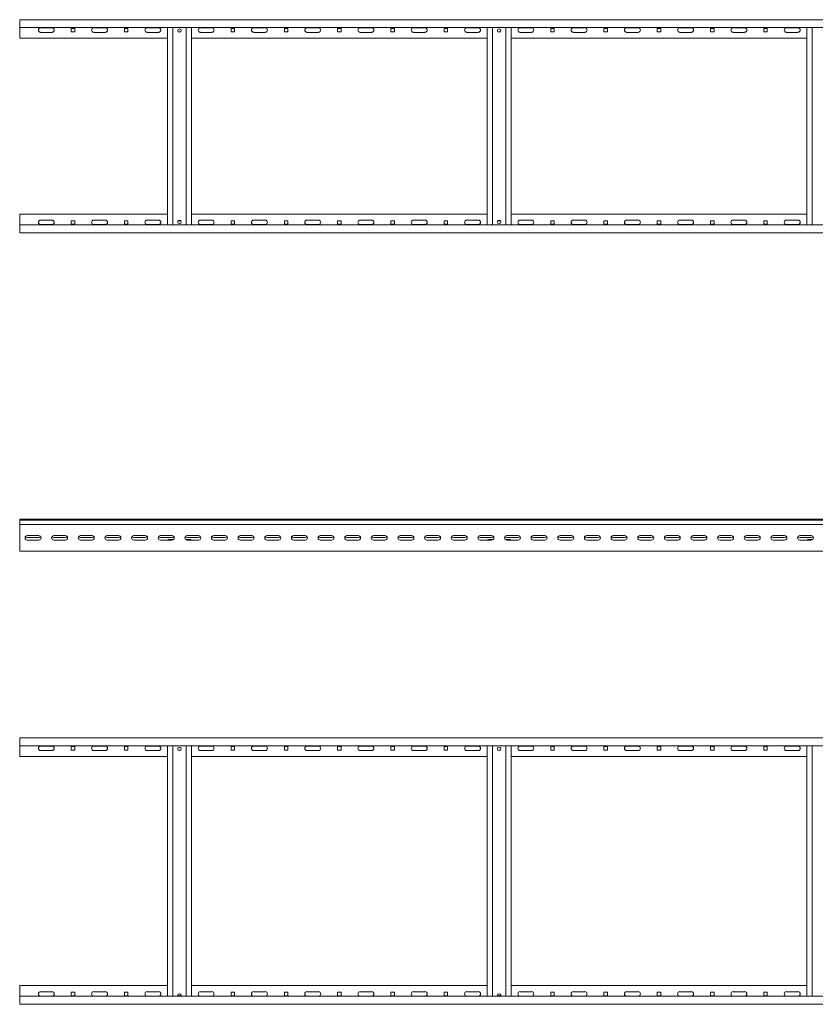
# Model space of a CAD drawing. Header units: millimetres. Extents: x -1633 to 3659, y -6913 to -187.
# Tile 4 of 11: x 659 to 2153, y -5224 to -3376. Entities that reach past the tile are written whole.
import ezdxf

# ---------------------------------------------------------------- set-up
doc = ezdxf.new("R2010")
doc.units = ezdxf.units.MM

msp = doc.modelspace()

# ---------------------------------------------------------------- linework, layer by layer
at = {"color": 7, "linetype": 'Continuous', "lineweight": 15}
for p, q in [((3659.2, -3375.5), (659.2, -3375.5)), ((659.2, -3375.5), (659.2, -3379.5)), ((659.2, -3379.5), (659.2, -3390.5)), ((3659.2, -3390.5), (659.2, -3390.5)), ((659.2, -3410.5), (659.2, -3390.5)), ((698.4, -3390.8), (719.9, -3390.8)), ((719.9, -3399.3), (698.4, -3399.3)), ((762.4, -3391.8), (755.9, -3391.8)), ((755.9, -3391.8), (755.9, -3398.3)), ((755.9, -3398.3), (762.4, -3398.3)), ((762.4, -3398.3), (762.4, -3391.8)), ((798.4, -3390.8), (819.9, -3390.8)), ((819.9, -3399.3), (798.4, -3399.3)), ((862.4, -3391.8), (855.9, -3391.8)), ((855.9, -3391.8), (855.9, -3398.3)), ((855.9, -3398.3), (862.4, -3398.3)), ((862.4, -3398.3), (862.4, -3391.8)), ((898.4, -3390.8), (919.9, -3390.8)), ((919.9, -3399.3), (898.4, -3399.3)), ((936.7, -3390.5), (936.7, -3760.5)), ((946.7, -3390.5), (946.7, -3760.5)), ((956.8, -3398.3), (961.5, -3398.3)), ((971.7, -3390.5), (971.7, -3760.5)), ((981.7, -3390.5), (981.7, -3760.5)), ((998.4, -3390.8), (1019.9, -3390.8)), ((1019.9, -3399.3), (998.4, -3399.3)), ((1062.4, -3391.8), (1055.9, -3391.8)), ((1055.9, -3391.8), (1055.9, -3398.3)), ((1055.9, -3398.3), (1062.4, -3398.3)), ((1062.4, -3398.3), (1062.4, -3391.8)), ((1098.4, -3390.8), (1119.9, -3390.8)), ((1119.9, -3399.3), (1098.4, -3399.3)), ((1162.4, -3391.8), (1155.9, -3391.8)), ((1155.9, -3391.8), (1155.9, -3398.3)), ((1155.9, -3398.3), (1162.4, -3398.3)), ((1162.4, -3398.3), (1162.4, -3391.8)), ((1198.4, -3390.8), (1219.9, -3390.8)), ((1219.9, -3399.3), (1198.4, -3399.3)), ((1262.4, -3391.8), (1255.9, -3391.8)), ((1255.9, -3391.8), (1255.9, -3398.3)), ((1255.9, -3398.3), (1262.4, -3398.3)), ((1262.4, -3398.3), (1262.4, -3391.8)), ((1298.4, -3390.8), (1319.9, -3390.8)), ((1319.9, -3399.3), (1298.4, -3399.3)), ((1362.4, -3391.8), (1355.9, -3391.8)), ((1355.9, -3391.8), (1355.9, -3398.3)), ((1355.9, -3398.3), (1362.4, -3398.3)), ((1362.4, -3398.3), (1362.4, -3391.8)), ((1398.4, -3390.8), (1419.9, -3390.8)), ((1419.9, -3399.3), (1398.4, -3399.3)), ((1462.4, -3391.8), (1455.9, -3391.8)), ((1455.9, -3391.8), (1455.9, -3398.3)), ((1455.9, -3398.3), (1462.4, -3398.3)), ((1462.4, -3398.3), (1462.4, -3391.8)), ((1498.4, -3390.8), (1519.9, -3390.8)), ((1519.9, -3399.3), (1498.4, -3399.3)), ((1536.7, -3390.5), (1536.7, -3760.5)), ((1546.7, -3390.5), (1546.7, -3760.5)), ((1556.8, -3398.3), (1561.5, -3398.3)), ((1571.7, -3390.5), (1571.7, -3760.5)), ((1581.7, -3390.5), (1581.7, -3760.5)), ((1598.4, -3390.8), (1619.9, -3390.8)), ((1619.9, -3399.3), (1598.4, -3399.3)), ((1662.4, -3391.8), (1655.9, -3391.8)), ((1655.9, -3391.8), (1655.9, -3398.3)), ((1655.9, -3398.3), (1662.4, -3398.3)), ((1662.4, -3398.3), (1662.4, -3391.8)), ((1698.4, -3390.8), (1719.9, -3390.8)), ((1719.9, -3399.3), (1698.4, -3399.3)), ((1762.4, -3391.8), (1755.9, -3391.8)), ((1755.9, -3391.8), (1755.9, -3398.3)), ((1755.9, -3398.3), (1762.4, -3398.3)), ((1762.4, -3398.3), (1762.4, -3391.8)), ((1798.4, -3390.8), (1819.9, -3390.8)), ((1819.9, -3399.3), (1798.4, -3399.3)), ((1862.4, -3391.8), (1855.9, -3391.8)), ((1855.9, -3391.8), (1855.9, -3398.3)), ((1855.9, -3398.3), (1862.4, -3398.3)), ((1862.4, -3398.3), (1862.4, -3391.8)), ((1898.4, -3390.8), (1919.9, -3390.8)), ((1919.9, -3399.3), (1898.4, -3399.3)), ((1962.4, -3391.8), (1955.9, -3391.8)), ((1955.9, -3391.8), (1955.9, -3398.3)), ((1955.9, -3398.3), (1962.4, -3398.3)), ((1962.4, -3398.3), (1962.4, -3391.8)), ((1998.4, -3390.8), (2019.9, -3390.8)), ((2019.9, -3399.3), (1998.4, -3399.3)), ((2062.4, -3391.8), (2055.9, -3391.8)), ((2055.9, -3391.8), (2055.9, -3398.3)), ((2055.9, -3398.3), (2062.4, -3398.3)), ((2062.4, -3398.3), (2062.4, -3391.8)), ((2098.4, -3390.8), (2119.9, -3390.8)), ((2119.9, -3399.3), (2098.4, -3399.3)), ((2136.7, -3390.5), (2136.7, -3760.5)), ((2146.7, -3390.5), (2146.7, -3760.5)), ((936.7, -3410.5), (659.2, -3410.5)), ((1536.7, -3410.5), (981.7, -3410.5)), ((2136.7, -3410.5), (1581.7, -3410.5)), ((659.2, -3740.5), (659.2, -3760.5)), ((659.2, -3740.5), (936.7, -3740.5)), ((698.4, -3751.8), (719.9, -3751.8)), ((798.4, -3751.8), (819.9, -3751.8)), ((898.4, -3751.8), (919.9, -3751.8)), ((981.7, -3740.5), (1536.7, -3740.5)), ((998.4, -3751.8), (1019.9, -3751.8)), ((1098.4, -3751.8), (1119.9, -3751.8)), ((1198.4, -3751.8), (1219.9, -3751.8)), ((1298.4, -3751.8), (1319.9, -3751.8)), ((1398.4, -3751.8), (1419.9, -3751.8)), ((1498.4, -3751.8), (1519.9, -3751.8)), ((1581.7, -3740.5), (2136.7, -3740.5)), ((1598.4, -3751.8), (1619.9, -3751.8)), ((1698.4, -3751.8), (1719.9, -3751.8)), ((1798.4, -3751.8), (1819.9, -3751.8)), ((1898.4, -3751.8), (1919.9, -3751.8)), ((1998.4, -3751.8), (2019.9, -3751.8)), ((2098.4, -3751.8), (2119.9, -3751.8)), ((659.2, -3760.5), (3659.2, -3760.5)), ((659.2, -3771.5), (659.2, -3760.5)), ((719.9, -3760.3), (698.4, -3760.3)), ((755.9, -3752.8), (755.9, -3759.3)), ((762.4, -3752.8), (755.9, -3752.8)), ((755.9, -3759.3), (762.4, -3759.3)), ((762.4, -3759.3), (762.4, -3752.8)), ((819.9, -3760.3), (798.4, -3760.3)), ((855.9, -3752.8), (855.9, -3759.3)), ((862.4, -3752.8), (855.9, -3752.8)), ((855.9, -3759.3), (862.4, -3759.3)), ((862.4, -3759.3), (862.4, -3752.8)), ((919.9, -3760.3), (898.4, -3760.3)), ((961.5, -3752.8), (956.8, -3752.8)), ((1019.9, -3760.3), (998.4, -3760.3)), ((1055.9, -3752.8), (1055.9, -3759.3)), ((1062.4, -3752.8), (1055.9, -3752.8)), ((1055.9, -3759.3), (1062.4, -3759.3)), ((1062.4, -3759.3), (1062.4, -3752.8)), ((1119.9, -3760.3), (1098.4, -3760.3)), ((1155.9, -3752.8), (1155.9, -3759.3)), ((1162.4, -3752.8), (1155.9, -3752.8)), ((1155.9, -3759.3), (1162.4, -3759.3)), ((1162.4, -3759.3), (1162.4, -3752.8)), ((1219.9, -3760.3), (1198.4, -3760.3)), ((1255.9, -3752.8), (1255.9, -3759.3)), ((1262.4, -3752.8), (1255.9, -3752.8)), ((1255.9, -3759.3), (1262.4, -3759.3)), ((1262.4, -3759.3), (1262.4, -3752.8)), ((1319.9, -3760.3), (1298.4, -3760.3)), ((1355.9, -3752.8), (1355.9, -3759.3)), ((1362.4, -3752.8), (1355.9, -3752.8)), ((1355.9, -3759.3), (1362.4, -3759.3)), ((1362.4, -3759.3), (1362.4, -3752.8)), ((1419.9, -3760.3), (1398.4, -3760.3)), ((1455.9, -3752.8), (1455.9, -3759.3)), ((1462.4, -3752.8), (1455.9, -3752.8)), ((1455.9, -3759.3), (1462.4, -3759.3)), ((1462.4, -3759.3), (1462.4, -3752.8)), ((1519.9, -3760.3), (1498.4, -3760.3)), ((1561.5, -3752.8), (1556.8, -3752.8)), ((1619.9, -3760.3), (1598.4, -3760.3)), ((1655.9, -3752.8), (1655.9, -3759.3)), ((1662.4, -3752.8), (1655.9, -3752.8)), ((1655.9, -3759.3), (1662.4, -3759.3)), ((1662.4, -3759.3), (1662.4, -3752.8)), ((1719.9, -3760.3), (1698.4, -3760.3)), ((1755.9, -3752.8), (1755.9, -3759.3)), ((1762.4, -3752.8), (1755.9, -3752.8)), ((1755.9, -3759.3), (1762.4, -3759.3)), ((1762.4, -3759.3), (1762.4, -3752.8)), ((1819.9, -3760.3), (1798.4, -3760.3)), ((1855.9, -3752.8), (1855.9, -3759.3)), ((1862.4, -3752.8), (1855.9, -3752.8)), ((1855.9, -3759.3), (1862.4, -3759.3)), ((1862.4, -3759.3), (1862.4, -3752.8)), ((1919.9, -3760.3), (1898.4, -3760.3)), ((1955.9, -3752.8), (1955.9, -3759.3)), ((1962.4, -3752.8), (1955.9, -3752.8)), ((1955.9, -3759.3), (1962.4, -3759.3)), ((1962.4, -3759.3), (1962.4, -3752.8)), ((2019.9, -3760.3), (1998.4, -3760.3)), ((2055.9, -3752.8), (2055.9, -3759.3)), ((2062.4, -3752.8), (2055.9, -3752.8)), ((2055.9, -3759.3), (2062.4, -3759.3)), ((2062.4, -3759.3), (2062.4, -3752.8)), ((2119.9, -3760.3), (2098.4, -3760.3)), ((659.2, -3775.5), (659.2, -3771.5)), ((659.2, -3775.5), (3659.2, -3775.5)), ((3659.2, -4313.1), (659.2, -4313.1)), ((659.2, -4313.1), (659.2, -4315.1)), ((3659.2, -4315.1), (659.2, -4315.1)), ((659.2, -4317.1), (659.2, -4315.1)), ((659.2, -4323.1), (659.2, -4317.1)), ((659.2, -4327.1), (659.2, -4323.1)), ((659.2, -4323.1), (3659.2, -4323.1)), ((659.2, -4369.1), (659.2, -4327.1)), ((694.9, -4343.9), (673.4, -4343.9)), ((694.9, -4347.4), (673.4, -4347.4)), ((673.4, -4352.4), (694.9, -4352.4)), ((744.9, -4343.9), (723.4, -4343.9)), ((744.9, -4347.4), (723.4, -4347.4)), ((723.4, -4352.4), (744.9, -4352.4)), ((794.9, -4343.9), (773.4, -4343.9)), ((794.9, -4347.4), (773.4, -4347.4)), ((773.4, -4352.4), (794.9, -4352.4)), ((844.9, -4343.9), (823.4, -4343.9)), ((844.9, -4347.4), (823.4, -4347.4)), ((823.4, -4352.4), (844.9, -4352.4)), ((894.9, -4343.9), (873.4, -4343.9)), ((894.9, -4347.4), (873.4, -4347.4)), ((873.4, -4352.4), (894.9, -4352.4)), ((944.9, -4343.9), (923.4, -4343.9)), ((944.9, -4347.4), (923.4, -4347.4)), ((923.4, -4352.4), (944.9, -4352.4)), ((946.7, -4351.1), (939.7, -4351.1)), ((946.7, -4351.1), (946.7, -4352)), ((971.7, -4351.1), (971.7, -4352)), ((978.7, -4351.1), (971.7, -4351.1)), ((994.9, -4343.9), (973.4, -4343.9)), ((994.9, -4347.4), (973.4, -4347.4)), ((973.4, -4352.4), (994.9, -4352.4)), ((1044.9, -4343.9), (1023.4, -4343.9)), ((1044.9, -4347.4), (1023.4, -4347.4)), ((1023.4, -4352.4), (1044.9, -4352.4)), ((1094.9, -4343.9), (1073.4, -4343.9)), ((1094.9, -4347.4), (1073.4, -4347.4)), ((1073.4, -4352.4), (1094.9, -4352.4)), ((1144.9, -4343.9), (1123.4, -4343.9)), ((1144.9, -4347.4), (1123.4, -4347.4)), ((1123.4, -4352.4), (1144.9, -4352.4)), ((1194.9, -4343.9), (1173.4, -4343.9)), ((1194.9, -4347.4), (1173.4, -4347.4)), ((1173.4, -4352.4), (1194.9, -4352.4)), ((1244.9, -4343.9), (1223.4, -4343.9)), ((1244.9, -4347.4), (1223.4, -4347.4)), ((1223.4, -4352.4), (1244.9, -4352.4)), ((1294.9, -4343.9), (1273.4, -4343.9)), ((1294.9, -4347.4), (1273.4, -4347.4)), ((1273.4, -4352.4), (1294.9, -4352.4)), ((1344.9, -4343.9), (1323.4, -4343.9)), ((1344.9, -4347.4), (1323.4, -4347.4)), ((1323.4, -4352.4), (1344.9, -4352.4)), ((1394.9, -4343.9), (1373.4, -4343.9)), ((1394.9, -4347.4), (1373.4, -4347.4)), ((1373.4, -4352.4), (1394.9, -4352.4)), ((1444.9, -4343.9), (1423.4, -4343.9)), ((1444.9, -4347.4), (1423.4, -4347.4)), ((1423.4, -4352.4), (1444.9, -4352.4)), ((1494.9, -4343.9), (1473.4, -4343.9)), ((1494.9, -4347.4), (1473.4, -4347.4)), ((1473.4, -4352.4), (1494.9, -4352.4)), ((1544.9, -4343.9), (1523.4, -4343.9)), ((1544.9, -4347.4), (1523.4, -4347.4)), ((1523.4, -4352.4), (1544.9, -4352.4)), ((1546.7, -4351.1), (1539.7, -4351.1)), ((1546.7, -4351.1), (1546.7, -4352)), ((1578.7, -4351.1), (1571.7, -4351.1)), ((1571.7, -4351.1), (1571.7, -4352)), ((1594.9, -4343.9), (1573.4, -4343.9)), ((1594.9, -4347.4), (1573.4, -4347.4)), ((1573.4, -4352.4), (1594.9, -4352.4)), ((1644.9, -4343.9), (1623.4, -4343.9)), ((1644.9, -4347.4), (1623.4, -4347.4)), ((1623.4, -4352.4), (1644.9, -4352.4)), ((1694.9, -4343.9), (1673.4, -4343.9)), ((1694.9, -4347.4), (1673.4, -4347.4)), ((1673.4, -4352.4), (1694.9, -4352.4)), ((1744.9, -4343.9), (1723.4, -4343.9)), ((1744.9, -4347.4), (1723.4, -4347.4)), ((1723.4, -4352.4), (1744.9, -4352.4)), ((1794.9, -4343.9), (1773.4, -4343.9)), ((1794.9, -4347.4), (1773.4, -4347.4)), ((1773.4, -4352.4), (1794.9, -4352.4)), ((1844.9, -4343.9), (1823.4, -4343.9)), ((1844.9, -4347.4), (1823.4, -4347.4)), ((1823.4, -4352.4), (1844.9, -4352.4)), ((1894.9, -4343.9), (1873.4, -4343.9)), ((1894.9, -4347.4), (1873.4, -4347.4)), ((1873.4, -4352.4), (1894.9, -4352.4)), ((1944.9, -4343.9), (1923.4, -4343.9)), ((1944.9, -4347.4), (1923.4, -4347.4)), ((1923.4, -4352.4), (1944.9, -4352.4)), ((1994.9, -4343.9), (1973.4, -4343.9)), ((1994.9, -4347.4), (1973.4, -4347.4)), ((1973.4, -4352.4), (1994.9, -4352.4)), ((2044.9, -4343.9), (2023.4, -4343.9)), ((2044.9, -4347.4), (2023.4, -4347.4)), ((2023.4, -4352.4), (2044.9, -4352.4)), ((2094.9, -4343.9), (2073.4, -4343.9)), ((2094.9, -4347.4), (2073.4, -4347.4)), ((2073.4, -4352.4), (2094.9, -4352.4)), ((2144.9, -4343.9), (2123.4, -4343.9)), ((2144.9, -4347.4), (2123.4, -4347.4)), ((2123.4, -4352.4), (2144.9, -4352.4)), ((2146.7, -4351.1), (2139.7, -4351.1)), ((2146.7, -4351.1), (2146.7, -4352)), ((659.2, -4373.1), (659.2, -4369.1)), ((659.2, -4373.1), (3659.2, -4373.1)), ((3659.2, -4723.8), (659.2, -4723.8)), ((659.2, -4723.8), (659.2, -4727.8)), ((659.2, -4727.8), (659.2, -4738.8)), ((3659.2, -4738.8), (659.2, -4738.8)), ((659.2, -4758.8), (659.2, -4738.8)), ((698.4, -4739.1), (719.9, -4739.1)), ((719.9, -4747.6), (698.4, -4747.6)), ((762.4, -4740.1), (755.9, -4740.1)), ((755.9, -4740.1), (755.9, -4746.6)), ((755.9, -4746.6), (762.4, -4746.6)), ((762.4, -4746.6), (762.4, -4740.1)), ((798.4, -4739.1), (819.9, -4739.1)), ((819.9, -4747.6), (798.4, -4747.6)), ((862.4, -4740.1), (855.9, -4740.1)), ((855.9, -4740.1), (855.9, -4746.6)), ((855.9, -4746.6), (862.4, -4746.6)), ((862.4, -4746.6), (862.4, -4740.1)), ((898.4, -4739.1), (919.9, -4739.1)), ((919.9, -4747.6), (898.4, -4747.6)), ((936.7, -4738.8), (936.7, -5208.8)), ((946.7, -4738.8), (946.7, -5208.8)), ((956.8, -4746.6), (961.5, -4746.6)), ((971.7, -4738.8), (971.7, -5208.8)), ((981.7, -4738.8), (981.7, -5208.8)), ((998.4, -4739.1), (1019.9, -4739.1)), ((1019.9, -4747.6), (998.4, -4747.6)), ((1062.4, -4740.1), (1055.9, -4740.1)), ((1055.9, -4740.1), (1055.9, -4746.6)), ((1055.9, -4746.6), (1062.4, -4746.6)), ((1062.4, -4746.6), (1062.4, -4740.1)), ((1098.4, -4739.1), (1119.9, -4739.1)), ((1119.9, -4747.6), (1098.4, -4747.6)), ((1162.4, -4740.1), (1155.9, -4740.1)), ((1155.9, -4740.1), (1155.9, -4746.6)), ((1155.9, -4746.6), (1162.4, -4746.6)), ((1162.4, -4746.6), (1162.4, -4740.1)), ((1198.4, -4739.1), (1219.9, -4739.1)), ((1219.9, -4747.6), (1198.4, -4747.6)), ((1262.4, -4740.1), (1255.9, -4740.1)), ((1255.9, -4740.1), (1255.9, -4746.6)), ((1255.9, -4746.6), (1262.4, -4746.6)), ((1262.4, -4746.6), (1262.4, -4740.1)), ((1298.4, -4739.1), (1319.9, -4739.1)), ((1319.9, -4747.6), (1298.4, -4747.6)), ((1362.4, -4740.1), (1355.9, -4740.1)), ((1355.9, -4740.1), (1355.9, -4746.6)), ((1355.9, -4746.6), (1362.4, -4746.6)), ((1362.4, -4746.6), (1362.4, -4740.1)), ((1398.4, -4739.1), (1419.9, -4739.1)), ((1419.9, -4747.6), (1398.4, -4747.6)), ((1462.4, -4740.1), (1455.9, -4740.1)), ((1455.9, -4740.1), (1455.9, -4746.6)), ((1455.9, -4746.6), (1462.4, -4746.6)), ((1462.4, -4746.6), (1462.4, -4740.1)), ((1498.4, -4739.1), (1519.9, -4739.1)), ((1519.9, -4747.6), (1498.4, -4747.6)), ((1536.7, -4738.8), (1536.7, -5208.8)), ((1546.7, -4738.8), (1546.7, -5208.8)), ((1556.8, -4746.6), (1561.5, -4746.6)), ((1571.7, -4738.8), (1571.7, -5208.8)), ((1581.7, -4738.8), (1581.7, -5208.8)), ((1598.4, -4739.1), (1619.9, -4739.1)), ((1619.9, -4747.6), (1598.4, -4747.6)), ((1662.4, -4740.1), (1655.9, -4740.1)), ((1655.9, -4740.1), (1655.9, -4746.6)), ((1655.9, -4746.6), (1662.4, -4746.6)), ((1662.4, -4746.6), (1662.4, -4740.1)), ((1698.4, -4739.1), (1719.9, -4739.1)), ((1719.9, -4747.6), (1698.4, -4747.6)), ((1762.4, -4740.1), (1755.9, -4740.1)), ((1755.9, -4740.1), (1755.9, -4746.6)), ((1755.9, -4746.6), (1762.4, -4746.6)), ((1762.4, -4746.6), (1762.4, -4740.1)), ((1798.4, -4739.1), (1819.9, -4739.1)), ((1819.9, -4747.6), (1798.4, -4747.6)), ((1862.4, -4740.1), (1855.9, -4740.1)), ((1855.9, -4740.1), (1855.9, -4746.6)), ((1855.9, -4746.6), (1862.4, -4746.6)), ((1862.4, -4746.6), (1862.4, -4740.1)), ((1898.4, -4739.1), (1919.9, -4739.1)), ((1919.9, -4747.6), (1898.4, -4747.6)), ((1962.4, -4740.1), (1955.9, -4740.1)), ((1955.9, -4740.1), (1955.9, -4746.6)), ((1955.9, -4746.6), (1962.4, -4746.6)), ((1962.4, -4746.6), (1962.4, -4740.1)), ((1998.4, -4739.1), (2019.9, -4739.1)), ((2019.9, -4747.6), (1998.4, -4747.6)), ((2062.4, -4740.1), (2055.9, -4740.1)), ((2055.9, -4740.1), (2055.9, -4746.6)), ((2055.9, -4746.6), (2062.4, -4746.6)), ((2062.4, -4746.6), (2062.4, -4740.1)), ((2098.4, -4739.1), (2119.9, -4739.1)), ((2119.9, -4747.6), (2098.4, -4747.6)), ((2136.7, -4738.8), (2136.7, -5208.8)), ((2146.7, -4738.8), (2146.7, -5208.8)), ((936.7, -4758.8), (659.2, -4758.8)), ((1536.7, -4758.8), (981.7, -4758.8)), ((2136.7, -4758.8), (1581.7, -4758.8)), ((659.2, -5188.8), (659.2, -5208.8)), ((659.2, -5188.8), (936.7, -5188.8)), ((981.7, -5188.8), (1536.7, -5188.8)), ((1581.7, -5188.8), (2136.7, -5188.8)), ((659.2, -5208.8), (3659.2, -5208.8)), ((659.2, -5219.8), (659.2, -5208.8)), ((698.4, -5200.1), (719.9, -5200.1)), ((719.9, -5208.6), (698.4, -5208.6)), ((755.9, -5201.1), (755.9, -5207.6)), ((762.4, -5201.1), (755.9, -5201.1)), ((755.9, -5207.6), (762.4, -5207.6)), ((762.4, -5207.6), (762.4, -5201.1)), ((798.4, -5200.1), (819.9, -5200.1)), ((819.9, -5208.6), (798.4, -5208.6)), ((855.9, -5201.1), (855.9, -5207.6)), ((862.4, -5201.1), (855.9, -5201.1)), ((855.9, -5207.6), (862.4, -5207.6)), ((862.4, -5207.6), (862.4, -5201.1)), ((898.4, -5200.1), (919.9, -5200.1)), ((919.9, -5208.6), (898.4, -5208.6)), ((955.9, -5207.6), (962.4, -5207.6)), ((998.4, -5200.1), (1019.9, -5200.1)), ((1019.9, -5208.6), (998.4, -5208.6)), ((1055.9, -5201.1), (1055.9, -5207.6)), ((1062.4, -5201.1), (1055.9, -5201.1)), ((1055.9, -5207.6), (1062.4, -5207.6)), ((1062.4, -5207.6), (1062.4, -5201.1)), ((1098.4, -5200.1), (1119.9, -5200.1)), ((1119.9, -5208.6), (1098.4, -5208.6)), ((1155.9, -5201.1), (1155.9, -5207.6)), ((1162.4, -5201.1), (1155.9, -5201.1)), ((1155.9, -5207.6), (1162.4, -5207.6)), ((1162.4, -5207.6), (1162.4, -5201.1)), ((1198.4, -5200.1), (1219.9, -5200.1)), ((1219.9, -5208.6), (1198.4, -5208.6)), ((1255.9, -5201.1), (1255.9, -5207.6)), ((1262.4, -5201.1), (1255.9, -5201.1)), ((1255.9, -5207.6), (1262.4, -5207.6)), ((1262.4, -5207.6), (1262.4, -5201.1)), ((1298.4, -5200.1), (1319.9, -5200.1)), ((1319.9, -5208.6), (1298.4, -5208.6)), ((1355.9, -5201.1), (1355.9, -5207.6)), ((1362.4, -5201.1), (1355.9, -5201.1)), ((1355.9, -5207.6), (1362.4, -5207.6)), ((1362.4, -5207.6), (1362.4, -5201.1)), ((1398.4, -5200.1), (1419.9, -5200.1)), ((1419.9, -5208.6), (1398.4, -5208.6)), ((1455.9, -5201.1), (1455.9, -5207.6)), ((1462.4, -5201.1), (1455.9, -5201.1)), ((1455.9, -5207.6), (1462.4, -5207.6)), ((1462.4, -5207.6), (1462.4, -5201.1)), ((1498.4, -5200.1), (1519.9, -5200.1)), ((1519.9, -5208.6), (1498.4, -5208.6)), ((1555.9, -5207.6), (1562.4, -5207.6)), ((1598.4, -5200.1), (1619.9, -5200.1)), ((1619.9, -5208.6), (1598.4, -5208.6)), ((1655.9, -5201.1), (1655.9, -5207.6)), ((1662.4, -5201.1), (1655.9, -5201.1)), ((1655.9, -5207.6), (1662.4, -5207.6)), ((1662.4, -5207.6), (1662.4, -5201.1)), ((1698.4, -5200.1), (1719.9, -5200.1)), ((1719.9, -5208.6), (1698.4, -5208.6)), ((1755.9, -5201.1), (1755.9, -5207.6)), ((1762.4, -5201.1), (1755.9, -5201.1)), ((1755.9, -5207.6), (1762.4, -5207.6)), ((1762.4, -5207.6), (1762.4, -5201.1)), ((1798.4, -5200.1), (1819.9, -5200.1)), ((1819.9, -5208.6), (1798.4, -5208.6)), ((1855.9, -5201.1), (1855.9, -5207.6)), ((1862.4, -5201.1), (1855.9, -5201.1)), ((1855.9, -5207.6), (1862.4, -5207.6)), ((1862.4, -5207.6), (1862.4, -5201.1)), ((1898.4, -5200.1), (1919.9, -5200.1)), ((1919.9, -5208.6), (1898.4, -5208.6)), ((1955.9, -5201.1), (1955.9, -5207.6)), ((1962.4, -5201.1), (1955.9, -5201.1)), ((1955.9, -5207.6), (1962.4, -5207.6)), ((1962.4, -5207.6), (1962.4, -5201.1)), ((1998.4, -5200.1), (2019.9, -5200.1)), ((2019.9, -5208.6), (1998.4, -5208.6)), ((2055.9, -5201.1), (2055.9, -5207.6)), ((2062.4, -5201.1), (2055.9, -5201.1)), ((2055.9, -5207.6), (2062.4, -5207.6)), ((2062.4, -5207.6), (2062.4, -5201.1)), ((2098.4, -5200.1), (2119.9, -5200.1)), ((2119.9, -5208.6), (2098.4, -5208.6)), ((659.2, -5223.8), (659.2, -5219.8)), ((659.2, -5223.8), (3659.2, -5223.8))]:
    msp.add_line(p, q, dxfattribs=at)
for centre in [(959.2, -3396), (1559.2, -3396), (959.2, -3755), (1559.2, -3755), (959.2, -4744.3), (1559.2, -4744.3)]:
    msp.add_circle(centre, 3.25, dxfattribs=at)
for centre, radius, start, end in [((698.4, -3395), 4.25, 90, 270), ((719.9, -3395), 4.25, 270, 90), ((798.4, -3395), 4.25, 90, 270), ((819.9, -3395), 4.25, 270, 90), ((898.4, -3395), 4.25, 90, 270), ((919.9, -3395), 4.25, 270, 90), ((998.4, -3395), 4.25, 90, 270), ((1019.9, -3395), 4.25, 270, 90), ((1098.4, -3395), 4.25, 90, 270), ((1119.9, -3395), 4.25, 270, 90), ((1198.4, -3395), 4.25, 90, 270), ((1219.9, -3395), 4.25, 270, 90), ((1298.4, -3395), 4.25, 90, 270), ((1319.9, -3395), 4.25, 270, 90), ((1398.4, -3395), 4.25, 90, 270), ((1419.9, -3395), 4.25, 270, 90), ((1498.4, -3395), 4.25, 90, 270), ((1519.9, -3395), 4.25, 270, 90), ((1598.4, -3395), 4.25, 90, 270), ((1619.9, -3395), 4.25, 270, 90), ((1698.4, -3395), 4.25, 90, 270), ((1719.9, -3395), 4.25, 270, 90), ((1798.4, -3395), 4.25, 90, 270), ((1819.9, -3395), 4.25, 270, 90), ((1898.4, -3395), 4.25, 90, 270), ((1919.9, -3395), 4.25, 270, 90), ((1998.4, -3395), 4.25, 90, 270), ((2019.9, -3395), 4.25, 270, 90), ((2098.4, -3395), 4.25, 90, 270), ((2119.9, -3395), 4.25, 270, 90), ((698.4, -3756), 4.25, 90, 270), ((719.9, -3756), 4.25, 270, 90), ((798.4, -3756), 4.25, 90, 270), ((819.9, -3756), 4.25, 270, 90), ((898.4, -3756), 4.25, 90, 270), ((919.9, -3756), 4.25, 270, 90), ((998.4, -3756), 4.25, 90, 270), ((1019.9, -3756), 4.25, 270, 90), ((1098.4, -3756), 4.25, 90, 270), ((1119.9, -3756), 4.25, 270, 90), ((1198.4, -3756), 4.25, 90, 270), ((1219.9, -3756), 4.25, 270, 90), ((1298.4, -3756), 4.25, 90, 270), ((1319.9, -3756), 4.25, 270, 90), ((1398.4, -3756), 4.25, 90, 270), ((1419.9, -3756), 4.25, 270, 90), ((1498.4, -3756), 4.25, 90, 270), ((1519.9, -3756), 4.25, 270, 90), ((1598.4, -3756), 4.25, 90, 270), ((1619.9, -3756), 4.25, 270, 90), ((1698.4, -3756), 4.25, 90, 270), ((1719.9, -3756), 4.25, 270, 90), ((1798.4, -3756), 4.25, 90, 270), ((1819.9, -3756), 4.25, 270, 90), ((1898.4, -3756), 4.25, 90, 270), ((1919.9, -3756), 4.25, 270, 90), ((1998.4, -3756), 4.25, 90, 270), ((2019.9, -3756), 4.25, 270, 90), ((2098.4, -3756), 4.25, 90, 270), ((2119.9, -3756), 4.25, 270, 90), ((673.4, -4348.1), 4.25, 90, 270), ((673.4, -4343.1), 4.25, 216.0319, 270), ((694.9, -4348.1), 4.25, 270, 90), ((694.9, -4343.1), 4.25, 270, 323.9681), ((723.4, -4348.1), 4.25, 90, 270), ((723.4, -4343.1), 4.25, 216.0319, 270), ((744.9, -4348.1), 4.25, 270, 90), ((744.9, -4343.1), 4.25, 270, 323.9681), ((773.4, -4348.1), 4.25, 90, 270), ((773.4, -4343.1), 4.25, 216.0319, 270), ((794.9, -4348.1), 4.25, 270, 90), ((794.9, -4343.1), 4.25, 270, 323.9681), ((823.4, -4348.1), 4.25, 90, 270), ((823.4, -4343.1), 4.25, 216.0319, 270), ((844.9, -4348.1), 4.25, 270, 90), ((844.9, -4343.1), 4.25, 270, 323.9681), ((873.4, -4348.1), 4.25, 90, 270), ((873.4, -4343.1), 4.25, 216.0319, 270), ((894.9, -4348.1), 4.25, 270, 90), ((894.9, -4343.1), 4.25, 270, 323.9681), ((923.4, -4348.1), 4.25, 90, 270), ((923.4, -4343.1), 4.25, 216.0319, 270), ((939.7, -4354.1), 3, 90, 144.5495), ((944.9, -4348.1), 4.25, 270, 90), ((944.9, -4343.1), 4.25, 270, 323.9681), ((973.4, -4348.1), 4.25, 90, 270), ((973.4, -4343.1), 4.25, 216.0319, 270), ((978.7, -4354.1), 3, 35.4505, 90), ((994.9, -4348.1), 4.25, 270, 90), ((994.9, -4343.1), 4.25, 270, 323.9681), ((1023.4, -4348.1), 4.25, 90, 270), ((1023.4, -4343.1), 4.25, 216.0319, 270), ((1044.9, -4348.1), 4.25, 270, 90), ((1044.9, -4343.1), 4.25, 270, 323.9681), ((1073.4, -4348.1), 4.25, 90, 270), ((1073.4, -4343.1), 4.25, 216.0319, 270), ((1094.9, -4348.1), 4.25, 270, 90), ((1094.9, -4343.1), 4.25, 270, 323.9681), ((1123.4, -4348.1), 4.25, 90, 270), ((1123.4, -4343.1), 4.25, 216.0319, 270), ((1144.9, -4348.1), 4.25, 270, 90), ((1144.9, -4343.1), 4.25, 270, 323.9681), ((1173.4, -4348.1), 4.25, 90, 270), ((1173.4, -4343.1), 4.25, 216.0319, 270), ((1194.9, -4348.1), 4.25, 270, 90), ((1194.9, -4343.1), 4.25, 270, 323.9681), ((1223.4, -4348.1), 4.25, 90, 270), ((1223.4, -4343.1), 4.25, 216.0319, 270), ((1244.9, -4348.1), 4.25, 270, 90), ((1244.9, -4343.1), 4.25, 270, 323.9681), ((1273.4, -4348.1), 4.25, 90, 270), ((1273.4, -4343.1), 4.25, 216.0319, 270), ((1294.9, -4348.1), 4.25, 270, 90), ((1294.9, -4343.1), 4.25, 270, 323.9681), ((1323.4, -4348.1), 4.25, 90, 270), ((1323.4, -4343.1), 4.25, 216.0319, 270), ((1344.9, -4348.1), 4.25, 270, 90), ((1344.9, -4343.1), 4.25, 270, 323.9681), ((1373.4, -4348.1), 4.25, 90, 270), ((1373.4, -4343.1), 4.25, 216.0319, 270), ((1394.9, -4348.1), 4.25, 270, 90), ((1394.9, -4343.1), 4.25, 270, 323.9681), ((1423.4, -4348.1), 4.25, 90, 270), ((1423.4, -4343.1), 4.25, 216.0319, 270), ((1444.9, -4348.1), 4.25, 270, 90), ((1444.9, -4343.1), 4.25, 270, 323.9681), ((1473.4, -4348.1), 4.25, 90, 270), ((1473.4, -4343.1), 4.25, 216.0319, 270), ((1494.9, -4348.1), 4.25, 270, 90), ((1494.9, -4343.1), 4.25, 270, 323.9681), ((1523.4, -4348.1), 4.25, 90, 270), ((1523.4, -4343.1), 4.25, 216.0319, 270), ((1539.7, -4354.1), 3, 90, 144.5495), ((1544.9, -4348.1), 4.25, 270, 90), ((1544.9, -4343.1), 4.25, 270, 323.9681), ((1573.4, -4348.1), 4.25, 90, 270), ((1573.4, -4343.1), 4.25, 216.0319, 270), ((1578.7, -4354.1), 3, 35.4505, 90), ((1594.9, -4348.1), 4.25, 270, 90), ((1594.9, -4343.1), 4.25, 270, 323.9681), ((1623.4, -4348.1), 4.25, 90, 270), ((1623.4, -4343.1), 4.25, 216.0319, 270), ((1644.9, -4348.1), 4.25, 270, 90), ((1644.9, -4343.1), 4.25, 270, 323.9681), ((1673.4, -4348.1), 4.25, 90, 270), ((1673.4, -4343.1), 4.25, 216.0319, 270), ((1694.9, -4348.1), 4.25, 270, 90), ((1694.9, -4343.1), 4.25, 270, 323.9681), ((1723.4, -4348.1), 4.25, 90, 270), ((1723.4, -4343.1), 4.25, 216.0319, 270), ((1744.9, -4348.1), 4.25, 270, 90), ((1744.9, -4343.1), 4.25, 270, 323.9681), ((1773.4, -4348.1), 4.25, 90, 270), ((1773.4, -4343.1), 4.25, 216.0319, 270), ((1794.9, -4348.1), 4.25, 270, 90), ((1794.9, -4343.1), 4.25, 270, 323.9681), ((1823.4, -4348.1), 4.25, 90, 270), ((1823.4, -4343.1), 4.25, 216.0319, 270), ((1844.9, -4348.1), 4.25, 270, 90), ((1844.9, -4343.1), 4.25, 270, 323.9681), ((1873.4, -4348.1), 4.25, 90, 270), ((1873.4, -4343.1), 4.25, 216.0318, 270), ((1894.9, -4348.1), 4.25, 270, 90), ((1894.9, -4343.1), 4.25, 270, 323.9681), ((1923.4, -4348.1), 4.25, 90, 270), ((1923.4, -4343.1), 4.25, 216.0319, 270), ((1944.9, -4348.1), 4.25, 270, 90), ((1944.9, -4343.1), 4.25, 270, 323.9682), ((1973.4, -4348.1), 4.25, 90, 270), ((1973.4, -4343.1), 4.25, 216.0318, 270), ((1994.9, -4348.1), 4.25, 270, 90), ((1994.9, -4343.1), 4.25, 270, 323.9682), ((2023.4, -4348.1), 4.25, 90, 270), ((2023.4, -4343.1), 4.25, 216.0319, 270), ((2044.9, -4348.1), 4.25, 270, 90), ((2044.9, -4343.1), 4.25, 270, 323.9681), ((2073.4, -4348.1), 4.25, 90, 270), ((2073.4, -4343.1), 4.25, 216.0319, 270), ((2094.9, -4348.1), 4.25, 270, 90), ((2094.9, -4343.1), 4.25, 270, 323.9681), ((2123.4, -4348.1), 4.25, 90, 270), ((2123.4, -4343.1), 4.25, 216.0319, 270), ((2139.7, -4354.1), 3, 90, 144.5495), ((2144.9, -4348.1), 4.25, 270, 90), ((2144.9, -4343.1), 4.25, 270, 323.9682), ((698.4, -4743.3), 4.25, 90, 270), ((719.9, -4743.3), 4.25, 270, 90), ((798.4, -4743.3), 4.25, 90, 270), ((819.9, -4743.3), 4.25, 270, 90), ((898.4, -4743.3), 4.25, 90, 270), ((919.9, -4743.3), 4.25, 270, 90), ((998.4, -4743.3), 4.25, 90, 270), ((1019.9, -4743.3), 4.25, 270, 90), ((1098.4, -4743.3), 4.25, 90, 270), ((1119.9, -4743.3), 4.25, 270, 90), ((1198.4, -4743.3), 4.25, 90, 270), ((1219.9, -4743.3), 4.25, 270, 90), ((1298.4, -4743.3), 4.25, 90, 270), ((1319.9, -4743.3), 4.25, 270, 90), ((1398.4, -4743.3), 4.25, 90, 270), ((1419.9, -4743.3), 4.25, 270, 90), ((1498.4, -4743.3), 4.25, 90, 270), ((1519.9, -4743.3), 4.25, 270, 90), ((1598.4, -4743.3), 4.25, 90, 270), ((1619.9, -4743.3), 4.25, 270, 90), ((1698.4, -4743.3), 4.25, 90, 270), ((1719.9, -4743.3), 4.25, 270, 90), ((1798.4, -4743.3), 4.25, 90, 270), ((1819.9, -4743.3), 4.25, 270, 90), ((1898.4, -4743.3), 4.25, 90, 270), ((1919.9, -4743.3), 4.25, 270, 90), ((1998.4, -4743.3), 4.25, 90, 270), ((2019.9, -4743.3), 4.25, 270, 90), ((2098.4, -4743.3), 4.25, 90, 270), ((2119.9, -4743.3), 4.25, 270, 90), ((698.4, -5204.3), 4.25, 90, 270), ((719.9, -5204.3), 4.25, 270, 90), ((798.4, -5204.3), 4.25, 90, 270), ((819.9, -5204.3), 4.25, 270, 90), ((898.4, -5204.3), 4.25, 90, 270), ((919.9, -5204.3), 4.25, 270, 90), ((959.2, -5207.3), 3.25, 332.5136, 207.4864), ((998.4, -5204.3), 4.25, 90, 270), ((1019.9, -5204.3), 4.25, 270, 90), ((1098.4, -5204.3), 4.25, 90, 270), ((1119.9, -5204.3), 4.25, 270, 90), ((1198.4, -5204.3), 4.25, 90, 270), ((1219.9, -5204.3), 4.25, 270, 90), ((1298.4, -5204.3), 4.25, 90, 270), ((1319.9, -5204.3), 4.25, 270, 90), ((1398.4, -5204.3), 4.25, 90, 270), ((1419.9, -5204.3), 4.25, 270, 90), ((1498.4, -5204.3), 4.25, 90, 270), ((1519.9, -5204.3), 4.25, 270, 90), ((1559.2, -5207.3), 3.25, 332.5136, 207.4864), ((1598.4, -5204.3), 4.25, 90, 270), ((1619.9, -5204.3), 4.25, 270, 90), ((1698.4, -5204.3), 4.25, 90, 270), ((1719.9, -5204.3), 4.25, 270, 90), ((1798.4, -5204.3), 4.25, 90, 270), ((1819.9, -5204.3), 4.25, 270, 90), ((1898.4, -5204.3), 4.25, 90, 270), ((1919.9, -5204.3), 4.25, 270, 90), ((1998.4, -5204.3), 4.25, 90, 270), ((2019.9, -5204.3), 4.25, 270, 90), ((2098.4, -5204.3), 4.25, 90, 270), ((2119.9, -5204.3), 4.25, 270, 90)]:
    msp.add_arc(centre, radius, start, end, dxfattribs=at)

doc.saveas('drawing.dxf')
